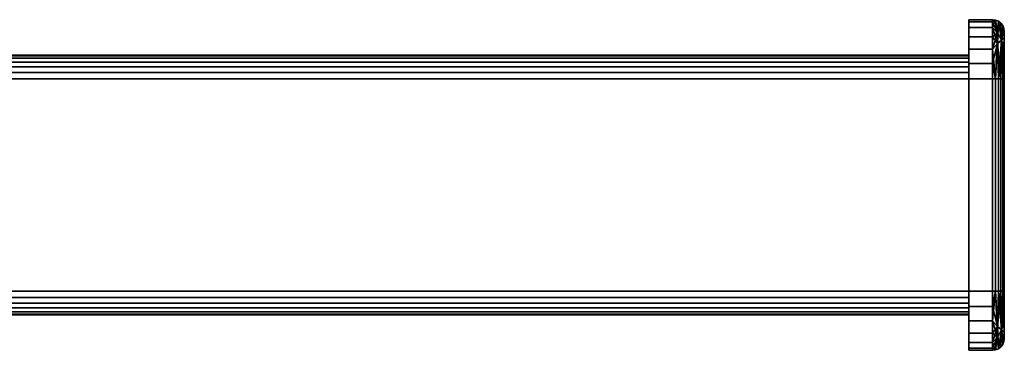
# Model space of a CAD drawing. Header units: millimetres. Extents: x -18 to 149, y -84 to 0.
# Tile 4 of 4: x 65 to 149, y -84 to -56. Entities that reach past the tile are written whole.
import ezdxf

# ---------------------------------------------------------------- set-up
doc = ezdxf.new("R2010")
doc.units = ezdxf.units.MM
doc.layers.add('P-SANR-FIXT', color=6, linetype='Continuous', lineweight=30)

# ---------------------------------------------------------------- blocks, each defined once
blk = doc.blocks.new('FamilyGeomCombination_5310-_3D_')
at = {"layer": 'P-SANR-FIXT'}
mesh = blk.add_polyface(dxfattribs=at)
corners = [(146, -59, 591), (146, -59.068, 590.482), (146, -59.268, 590), (146, -59.586, 589.586), (146, -60, 589.268), (146, -60.482, 589.068), (146, -61, 589), (18, -61, 589), (18, -60.482, 589.068), (18, -60, 589.268), (18, -59.586, 589.586), (18, -59.268, 590), (18, -59.068, 590.482), (18, -59, 591)]
mesh.append_faces([[corners[k] for k in face] for face in [(1, 12, 13, 0)]], dxfattribs={"vtx0": -1})
mesh.append_faces([[corners[k] for k in face] for face in [(5, 8, 9, 4), (4, 9, 10, 3), (2, 11, 12, 1), (11, 2, 3, 10)]], dxfattribs={"vtx0": -1, "vtx2": -1})
mesh.append_faces([[corners[k] for k in face] for face in [(6, 7, 8, 5)]], dxfattribs={"vtx2": -1})
mesh = blk.add_polyface(dxfattribs=at)
corners = [(146, -59, 591), (18, -59, 591), (18, -59, 596), (146, -59, 596)]
mesh.append_faces([[corners[k] for k in face] for face in [(0, 1, 2, 3)]])
mesh = blk.add_polyface(dxfattribs=at)
corners = [(146, -61, 598), (146, -60.482, 597.932), (146, -60, 597.732), (146, -59.586, 597.414), (146, -59.268, 597), (146, -59.068, 596.518), (146, -59, 596), (18, -59, 596), (18, -59.068, 596.518), (18, -59.268, 597), (18, -59.586, 597.414), (18, -60, 597.732), (18, -60.482, 597.932), (18, -61, 598)]
mesh.append_faces([[corners[k] for k in face] for face in [(8, 5, 6, 7), (1, 12, 13, 0)]], dxfattribs={"vtx0": -1})
mesh.append_faces([[corners[k] for k in face] for face in [(4, 9, 10, 3), (2, 11, 12, 1), (11, 2, 3, 10)]], dxfattribs={"vtx0": -1, "vtx2": -1})
mesh.append_faces([[corners[k] for k in face] for face in [(4, 5, 8, 9)]], dxfattribs={"vtx1": -1, "vtx3": -1})
mesh = blk.add_polyface(dxfattribs=at)
corners = [(146, -81, 591), (146, -80.932, 590.482), (146, -80.732, 590), (146, -80.414, 589.586), (146, -80, 589.268), (146, -79.518, 589.068), (146, -79, 589), (146, -61, 589), (146, -60.482, 589.068), (146, -60, 589.268), (146, -59.586, 589.586), (146, -59.268, 590), (146, -59.068, 590.482), (146, -59, 591), (146, -59, 596), (146, -59.068, 596.518), (146, -59.268, 597), (146, -59.586, 597.414), (146, -60, 597.732), (146, -60.482, 597.932), (146, -61, 598), (146, -79, 598), (146, -79.518, 597.932), (146, -80, 597.732), (146, -80.414, 597.414), (146, -80.732, 597), (146, -80.932, 596.518), (146, -81, 596)]
mesh.append_faces([[corners[k] for k in face] for face in [(20, 17, 18, 19)]], dxfattribs={"vtx0": -1})
mesh.append_faces([[corners[k] for k in face] for face in [(0, 3, 6, 21), (14, 17, 20, 7)]], dxfattribs={"vtx0": -1, "vtx1": -1, "vtx2": -1, "vtx3": -1})
mesh.append_faces([[corners[k] for k in face] for face in [(21, 6, 7, 20)]], dxfattribs={"vtx0": -1, "vtx2": -1})
mesh.append_faces([[corners[k] for k in face] for face in [(7, 12, 13, 14), (21, 26, 27, 0)]], dxfattribs={"vtx0": -1, "vtx3": -1})
mesh.append_faces([[corners[k] for k in face] for face in [(10, 11, 12, 9), (4, 5, 6, 3), (1, 2, 3, 0), (24, 25, 26, 23)]], dxfattribs={"vtx2": -1})
mesh.append_faces([[corners[k] for k in face] for face in [(7, 8, 9, 12), (21, 22, 23, 26)]], dxfattribs={"vtx2": -1, "vtx3": -1})
mesh.append_faces([[corners[k] for k in face] for face in [(14, 15, 16, 17)]], dxfattribs={"vtx3": -1})
mesh = blk.add_polyface(dxfattribs=at)
corners = [(146, -79, 589), (18, -79, 589), (18, -61, 589), (146, -61, 589)]
mesh.append_faces([[corners[k] for k in face] for face in [(0, 1, 2, 3)]])
mesh = blk.add_polyface(dxfattribs=at)
corners = [(146, -61, 598), (18, -61, 598), (18, -79, 598), (146, -79, 598)]
mesh.append_faces([[corners[k] for k in face] for face in [(0, 1, 2, 3)]])
mesh = blk.add_polyface(dxfattribs=at)
corners = [(146, -79, 589), (146, -79.518, 589.068), (146, -80, 589.268), (146, -80.414, 589.586), (146, -80.732, 590), (146, -80.932, 590.482), (146, -81, 591), (18, -81, 591), (18, -80.932, 590.482), (18, -80.732, 590), (18, -80.414, 589.586), (18, -80, 589.268), (18, -79.518, 589.068), (18, -79, 589)]
mesh.append_faces([[corners[k] for k in face] for face in [(1, 12, 13, 0)]], dxfattribs={"vtx0": -1})
mesh.append_faces([[corners[k] for k in face] for face in [(5, 8, 9, 4), (4, 9, 10, 3), (2, 11, 12, 1), (11, 2, 3, 10)]], dxfattribs={"vtx0": -1, "vtx2": -1})
mesh.append_faces([[corners[k] for k in face] for face in [(6, 7, 8, 5)]], dxfattribs={"vtx2": -1})
mesh = blk.add_polyface(dxfattribs=at)
corners = [(146, -81, 596), (146, -80.932, 596.518), (146, -80.732, 597), (146, -80.414, 597.414), (146, -80, 597.732), (146, -79.518, 597.932), (146, -79, 598), (18, -79, 598), (18, -79.518, 597.932), (18, -80, 597.732), (18, -80.414, 597.414), (18, -80.732, 597), (18, -80.932, 596.518), (18, -81, 596)]
mesh.append_faces([[corners[k] for k in face] for face in [(1, 12, 13, 0)]], dxfattribs={"vtx0": -1})
mesh.append_faces([[corners[k] for k in face] for face in [(5, 8, 9, 4), (4, 9, 10, 3), (2, 11, 12, 1), (11, 2, 3, 10)]], dxfattribs={"vtx0": -1, "vtx2": -1})
mesh.append_faces([[corners[k] for k in face] for face in [(6, 7, 8, 5)]], dxfattribs={"vtx2": -1})
mesh = blk.add_polyface(dxfattribs=at)
corners = [(146, -81, 596), (18, -81, 596), (18, -81, 591), (146, -81, 591)]
mesh.append_faces([[corners[k] for k in face] for face in [(0, 1, 2, 3)]])
blk = doc.blocks.new('FamilyGeomCombination_12256-_3D_')
at = {"layer": 'P-SANR-FIXT'}
mesh = blk.add_polyface(dxfattribs=at)
corners = [(146, -61, 601), (146, -59.706, 600.83), (146, -58.5, 600.33), (146, -57.464, 599.536), (146, -56.67, 598.5), (146, -56.17, 597.294), (146, -56, 596), (146, -56, 591), (146, -56.17, 589.706), (146, -56.67, 588.5), (146, -57.464, 587.464), (146, -58.5, 586.67), (146, -59.706, 586.17), (146, -61, 586), (146, -79, 586), (146, -80.294, 586.17), (146, -81.5, 586.67), (146, -82.536, 587.464), (146, -83.33, 588.5), (146, -83.83, 589.706), (146, -84, 591), (146, -84, 596), (146, -83.83, 597.294), (146, -83.33, 598.5), (146, -82.536, 599.536), (146, -81.5, 600.33), (146, -80.294, 600.83), (146, -79, 601)]
mesh.append_faces([[corners[k] for k in face] for face in [(3, 0, 1, 2), (6, 3, 4, 5), (11, 8, 9, 10)]], dxfattribs={"vtx0": -1})
mesh.append_faces([[corners[k] for k in face] for face in [(17, 20, 14)]], dxfattribs={"vtx0": -1, "vtx1": -1, "vtx2": -1})
mesh.append_faces([[corners[k] for k in face] for face in [(0, 3, 6, 13)]], dxfattribs={"vtx0": -1, "vtx1": -1, "vtx2": -1, "vtx3": -1})
mesh.append_faces([[corners[k] for k in face] for face in [(25, 21, 22), (14, 27, 0, 13), (11, 7, 8), (13, 6, 7)]], dxfattribs={"vtx0": -1, "vtx2": -1})
mesh.append_faces([[corners[k] for k in face] for face in [(20, 21, 27, 14)]], dxfattribs={"vtx1": -1, "vtx2": -1, "vtx3": -1})
mesh.append_faces([[corners[k] for k in face] for face in [(15, 16, 17, 14)]], dxfattribs={"vtx2": -1})
mesh.append_faces([[corners[k] for k in face] for face in [(25, 26, 27, 21), (11, 12, 13, 7)]], dxfattribs={"vtx2": -1, "vtx3": -1})
mesh.append_faces([[corners[k] for k in face] for face in [(22, 23, 24, 25), (17, 18, 19, 20)]], dxfattribs={"vtx3": -1})
mesh = blk.add_polyface(dxfattribs=at)
corners = [(146, -61, 586), (146, -59.706, 586.17), (146, -58.5, 586.67), (146, -57.464, 587.464), (146, -56.67, 588.5), (146, -56.17, 589.706), (146, -56, 591), (148, -56, 591), (148, -56.17, 589.706), (148, -56.67, 588.5), (148, -57.464, 587.464), (148, -58.5, 586.67), (148, -59.706, 586.17), (148, -61, 586)]
mesh.append_faces([[corners[k] for k in face] for face in [(0, 1, 12, 13), (7, 8, 5, 6)]], dxfattribs={"vtx1": -1})
mesh.append_faces([[corners[k] for k in face] for face in [(1, 2, 11, 12), (10, 11, 2, 3), (3, 4, 9, 10), (4, 5, 8, 9)]], dxfattribs={"vtx1": -1, "vtx3": -1})
mesh = blk.add_polyface(dxfattribs=at)
corners = [(146, -56, 596), (148, -56, 596), (148, -56, 591), (146, -56, 591)]
mesh.append_faces([[corners[k] for k in face] for face in [(0, 1, 2, 3)]])
mesh = blk.add_polyface(dxfattribs=at)
corners = [(146, -56, 596), (146, -56.17, 597.294), (146, -56.67, 598.5), (146, -57.464, 599.536), (146, -58.5, 600.33), (146, -59.706, 600.83), (146, -61, 601), (148, -61, 601), (148, -59.706, 600.83), (148, -58.5, 600.33), (148, -57.464, 599.536), (148, -56.67, 598.5), (148, -56.17, 597.294), (148, -56, 596)]
mesh.append_faces([[corners[k] for k in face] for face in [(0, 1, 12, 13), (7, 8, 5, 6)]], dxfattribs={"vtx1": -1})
mesh.append_faces([[corners[k] for k in face] for face in [(1, 2, 11, 12), (10, 11, 2, 3), (3, 4, 9, 10), (4, 5, 8, 9)]], dxfattribs={"vtx1": -1, "vtx3": -1})
mesh = blk.add_polyface(dxfattribs=at)
corners = [(149, -61, 587), (148.966, -61, 586.741), (148.866, -61, 586.5), (148.707, -61, 586.293), (148.5, -61, 586.134), (148.259, -61, 586.034), (148, -61, 586), (148, -59.706, 586.17), (148, -58.5, 586.67), (148, -57.464, 587.464), (148, -56.67, 588.5), (148, -56.17, 589.706), (148, -56, 591), (148.259, -56.034, 591), (148.5, -56.134, 591), (148.707, -56.293, 591), (148.866, -56.5, 591), (148.966, -56.741, 591), (149, -57, 591), (149, -57.136, 589.965), (149, -57.536, 589), (149, -58.172, 588.172), (149, -59, 587.536), (149, -59.965, 587.136), (148.768, -57.719, 587.719), (148.424, -57.099, 588.025)]
mesh.append_faces([[corners[k] for k in face] for face in [(3, 24, 2), (9, 25, 8), (22, 24, 21), (17, 24, 16), (16, 24, 15), (11, 25, 10), (14, 25, 13), (10, 25, 9)]], dxfattribs={"vtx0": -1, "vtx1": -1})
mesh.append_faces([[corners[k] for k in face] for face in [(22, 1, 24), (15, 24, 25), (25, 24, 4), (8, 25, 5), (17, 20, 24), (11, 13, 25)]], dxfattribs={"vtx0": -1, "vtx1": -1, "vtx2": -1})
mesh.append_faces([[corners[k] for k in face] for face in [(1, 22, 23), (24, 3, 4), (25, 4, 5), (5, 7, 8), (24, 1, 2)]], dxfattribs={"vtx0": -1, "vtx2": -1})
mesh.append_faces([[corners[k] for k in face] for face in [(0, 1, 23), (18, 19, 17)]], dxfattribs={"vtx1": -1})
mesh.append_faces([[corners[k] for k in face] for face in [(19, 20, 17), (14, 15, 25), (20, 21, 24)]], dxfattribs={"vtx1": -1, "vtx2": -1})
mesh.append_faces([[corners[k] for k in face] for face in [(5, 6, 7), (11, 12, 13)]], dxfattribs={"vtx2": -1})
mesh = blk.add_polyface(dxfattribs=at)
corners = [(149, -57, 591), (148.966, -56.741, 591), (148.866, -56.5, 591), (148.707, -56.293, 591), (148.5, -56.134, 591), (148.259, -56.034, 591), (148, -56, 591), (148, -56, 596), (148.259, -56.034, 596), (148.5, -56.134, 596), (148.707, -56.293, 596), (148.866, -56.5, 596), (148.966, -56.741, 596), (149, -57, 596)]
mesh.append_faces([[corners[k] for k in face] for face in [(0, 1, 12, 13), (7, 8, 5, 6)]], dxfattribs={"vtx1": -1})
mesh.append_faces([[corners[k] for k in face] for face in [(1, 2, 11, 12), (10, 11, 2, 3), (3, 4, 9, 10), (4, 5, 8, 9)]], dxfattribs={"vtx1": -1, "vtx3": -1})
mesh = blk.add_polyface(dxfattribs=at)
corners = [(149, -57, 596), (148.966, -56.741, 596), (148.866, -56.5, 596), (148.707, -56.293, 596), (148.5, -56.134, 596), (148.259, -56.034, 596), (148, -56, 596), (148, -56.17, 597.294), (148, -56.67, 598.5), (148, -57.464, 599.536), (148, -58.5, 600.33), (148, -59.706, 600.83), (148, -61, 601), (148.259, -61, 600.966), (148.5, -61, 600.866), (148.707, -61, 600.707), (148.866, -61, 600.5), (148.966, -61, 600.259), (149, -61, 600), (149, -59.965, 599.864), (149, -59, 599.464), (149, -58.172, 598.828), (149, -57.536, 598), (149, -57.136, 597.035), (148.768, -57.719, 599.281), (148.424, -58.025, 599.901)]
mesh.append_faces([[corners[k] for k in face] for face in [(3, 24, 2), (9, 25, 8), (22, 24, 21), (17, 24, 16), (16, 24, 15), (11, 25, 10), (14, 25, 13), (10, 25, 9)]], dxfattribs={"vtx0": -1, "vtx1": -1})
mesh.append_faces([[corners[k] for k in face] for face in [(22, 1, 24), (15, 24, 25), (25, 24, 4), (8, 25, 5), (17, 20, 24), (11, 13, 25)]], dxfattribs={"vtx0": -1, "vtx1": -1, "vtx2": -1})
mesh.append_faces([[corners[k] for k in face] for face in [(1, 22, 23), (24, 3, 4), (25, 4, 5), (5, 7, 8), (24, 1, 2)]], dxfattribs={"vtx0": -1, "vtx2": -1})
mesh.append_faces([[corners[k] for k in face] for face in [(0, 1, 23), (18, 19, 17)]], dxfattribs={"vtx1": -1})
mesh.append_faces([[corners[k] for k in face] for face in [(19, 20, 17), (14, 15, 25), (20, 21, 24)]], dxfattribs={"vtx1": -1, "vtx2": -1})
mesh.append_faces([[corners[k] for k in face] for face in [(5, 6, 7), (11, 12, 13)]], dxfattribs={"vtx2": -1})
mesh = blk.add_polyface(dxfattribs=at)
corners = [(149, -79, 600), (149, -80.035, 599.864), (149, -81, 599.464), (149, -81.828, 598.828), (149, -82.464, 598), (149, -82.864, 597.035), (149, -83, 596), (149, -83, 591), (149, -82.864, 589.965), (149, -82.464, 589), (149, -81.828, 588.172), (149, -81, 587.536), (149, -80.035, 587.136), (149, -79, 587), (149, -61, 587), (149, -59.965, 587.136), (149, -59, 587.536), (149, -58.172, 588.172), (149, -57.536, 589), (149, -57.136, 589.965), (149, -57, 591), (149, -57, 596), (149, -57.136, 597.035), (149, -57.536, 598), (149, -58.172, 598.828), (149, -59, 599.464), (149, -59.965, 599.864), (149, -61, 600)]
mesh.append_faces([[corners[k] for k in face] for face in [(6, 3, 4, 5)]], dxfattribs={"vtx0": -1})
mesh.append_faces([[corners[k] for k in face] for face in [(21, 27, 14, 20)]], dxfattribs={"vtx0": -1, "vtx1": -1, "vtx2": -1})
mesh.append_faces([[corners[k] for k in face] for face in [(0, 3, 6, 13)]], dxfattribs={"vtx0": -1, "vtx1": -1, "vtx2": -1, "vtx3": -1})
mesh.append_faces([[corners[k] for k in face] for face in [(27, 23, 24), (7, 12, 13, 6)]], dxfattribs={"vtx0": -1, "vtx2": -1})
mesh.append_faces([[corners[k] for k in face] for face in [(16, 18, 19, 20)]], dxfattribs={"vtx0": -1, "vtx3": -1})
mesh.append_faces([[corners[k] for k in face] for face in [(26, 27, 24, 25), (17, 18, 16)]], dxfattribs={"vtx1": -1})
mesh.append_faces([[corners[k] for k in face] for face in [(8, 9, 12, 7)]], dxfattribs={"vtx1": -1, "vtx2": -1})
mesh.append_faces([[corners[k] for k in face] for face in [(13, 14, 27, 0)]], dxfattribs={"vtx1": -1, "vtx3": -1})
mesh.append_faces([[corners[k] for k in face] for face in [(10, 11, 12, 9)]], dxfattribs={"vtx2": -1})
mesh.append_faces([[corners[k] for k in face] for face in [(21, 22, 23, 27), (14, 15, 16, 20)]], dxfattribs={"vtx2": -1, "vtx3": -1})
mesh.append_faces([[corners[k] for k in face] for face in [(0, 1, 2, 3)]], dxfattribs={"vtx3": -1})
mesh = blk.add_polyface(dxfattribs=at)
corners = [(146, -79, 601), (148, -79, 601), (148, -61, 601), (146, -61, 601)]
mesh.append_faces([[corners[k] for k in face] for face in [(0, 1, 2, 3)]])
mesh = blk.add_polyface(dxfattribs=at)
corners = [(146, -61, 586), (148, -61, 586), (148, -79, 586), (146, -79, 586)]
mesh.append_faces([[corners[k] for k in face] for face in [(0, 1, 2, 3)]])
mesh = blk.add_polyface(dxfattribs=at)
corners = [(149, -79, 587), (148.966, -79, 586.741), (148.866, -79, 586.5), (148.707, -79, 586.293), (148.5, -79, 586.134), (148.259, -79, 586.034), (148, -79, 586), (148, -61, 586), (148.259, -61, 586.034), (148.5, -61, 586.134), (148.707, -61, 586.293), (148.866, -61, 586.5), (148.966, -61, 586.741), (149, -61, 587)]
mesh.append_faces([[corners[k] for k in face] for face in [(0, 1, 12, 13), (7, 8, 5, 6)]], dxfattribs={"vtx1": -1})
mesh.append_faces([[corners[k] for k in face] for face in [(1, 2, 11, 12), (10, 11, 2, 3), (3, 4, 9, 10), (4, 5, 8, 9)]], dxfattribs={"vtx1": -1, "vtx3": -1})
mesh = blk.add_polyface(dxfattribs=at)
corners = [(148, -79, 601), (148.259, -79, 600.966), (148.5, -79, 600.866), (148.707, -79, 600.707), (148.866, -79, 600.5), (148.966, -79, 600.259), (149, -79, 600), (149, -61, 600), (148.966, -61, 600.259), (148.866, -61, 600.5), (148.707, -61, 600.707), (148.5, -61, 600.866), (148.259, -61, 600.966), (148, -61, 601)]
mesh.append_faces([[corners[k] for k in face] for face in [(7, 8, 5, 6), (0, 1, 12, 13)]], dxfattribs={"vtx1": -1})
mesh.append_faces([[corners[k] for k in face] for face in [(8, 9, 4, 5), (3, 4, 9, 10), (10, 11, 2, 3), (11, 12, 1, 2)]], dxfattribs={"vtx1": -1, "vtx3": -1})
mesh = blk.add_polyface(dxfattribs=at)
corners = [(146, -79, 601), (146, -80.294, 600.83), (146, -81.5, 600.33), (146, -82.536, 599.536), (146, -83.33, 598.5), (146, -83.83, 597.294), (146, -84, 596), (148, -84, 596), (148, -83.83, 597.294), (148, -83.33, 598.5), (148, -82.536, 599.536), (148, -81.5, 600.33), (148, -80.294, 600.83), (148, -79, 601)]
mesh.append_faces([[corners[k] for k in face] for face in [(0, 1, 12, 13), (7, 8, 5, 6)]], dxfattribs={"vtx1": -1})
mesh.append_faces([[corners[k] for k in face] for face in [(1, 2, 11, 12), (10, 11, 2, 3), (3, 4, 9, 10), (4, 5, 8, 9)]], dxfattribs={"vtx1": -1, "vtx3": -1})
mesh = blk.add_polyface(dxfattribs=at)
corners = [(146, -84, 591), (146, -83.83, 589.706), (146, -83.33, 588.5), (146, -82.536, 587.464), (146, -81.5, 586.67), (146, -80.294, 586.17), (146, -79, 586), (148, -79, 586), (148, -80.294, 586.17), (148, -81.5, 586.67), (148, -82.536, 587.464), (148, -83.33, 588.5), (148, -83.83, 589.706), (148, -84, 591)]
mesh.append_faces([[corners[k] for k in face] for face in [(0, 1, 12, 13), (7, 8, 5, 6)]], dxfattribs={"vtx1": -1})
mesh.append_faces([[corners[k] for k in face] for face in [(1, 2, 11, 12), (10, 11, 2, 3), (3, 4, 9, 10), (4, 5, 8, 9)]], dxfattribs={"vtx1": -1, "vtx3": -1})
mesh = blk.add_polyface(dxfattribs=at)
corners = [(148, -84, 596), (148.259, -83.966, 596), (148.5, -83.866, 596), (148.707, -83.707, 596), (148.866, -83.5, 596), (148.966, -83.259, 596), (149, -83, 596), (149, -82.864, 597.035), (149, -82.464, 598), (149, -81.828, 598.828), (149, -81, 599.464), (149, -80.035, 599.864), (149, -79, 600), (148.966, -79, 600.259), (148.866, -79, 600.5), (148.707, -79, 600.707), (148.5, -79, 600.866), (148.259, -79, 600.966), (148, -79, 601), (148, -80.294, 600.83), (148, -81.5, 600.33), (148, -82.536, 599.536), (148, -83.33, 598.5), (148, -83.83, 597.294), (148.768, -82.281, 599.281), (148.424, -82.901, 598.975)]
mesh.append_faces([[corners[k] for k in face] for face in [(15, 24, 14), (21, 25, 20), (10, 24, 9), (5, 24, 4), (4, 24, 3), (23, 25, 22), (2, 25, 1), (22, 25, 21)]], dxfattribs={"vtx0": -1, "vtx1": -1})
mesh.append_faces([[corners[k] for k in face] for face in [(10, 13, 24), (3, 24, 25), (25, 24, 16), (20, 25, 17), (5, 8, 24), (23, 1, 25)]], dxfattribs={"vtx0": -1, "vtx1": -1, "vtx2": -1})
mesh.append_faces([[corners[k] for k in face] for face in [(13, 10, 11), (24, 15, 16), (25, 16, 17), (17, 19, 20), (24, 13, 14)]], dxfattribs={"vtx0": -1, "vtx2": -1})
mesh.append_faces([[corners[k] for k in face] for face in [(12, 13, 11), (6, 7, 5)]], dxfattribs={"vtx1": -1})
mesh.append_faces([[corners[k] for k in face] for face in [(7, 8, 5), (2, 3, 25), (8, 9, 24)]], dxfattribs={"vtx1": -1, "vtx2": -1})
mesh.append_faces([[corners[k] for k in face] for face in [(17, 18, 19), (23, 0, 1)]], dxfattribs={"vtx2": -1})
mesh = blk.add_polyface(dxfattribs=at)
corners = [(149, -83, 591), (148.966, -83.259, 591), (148.866, -83.5, 591), (148.707, -83.707, 591), (148.5, -83.866, 591), (148.259, -83.966, 591), (148, -84, 591), (148, -83.83, 589.706), (148, -83.33, 588.5), (148, -82.536, 587.464), (148, -81.5, 586.67), (148, -80.294, 586.17), (148, -79, 586), (148.259, -79, 586.034), (148.5, -79, 586.134), (148.707, -79, 586.293), (148.866, -79, 586.5), (148.966, -79, 586.741), (149, -79, 587), (149, -80.035, 587.136), (149, -81, 587.536), (149, -81.828, 588.172), (149, -82.464, 589), (149, -82.864, 589.965), (148.768, -82.281, 587.719), (148.424, -81.975, 587.099)]
mesh.append_faces([[corners[k] for k in face] for face in [(3, 24, 2), (9, 25, 8), (22, 24, 21), (17, 24, 16), (16, 24, 15), (11, 25, 10), (14, 25, 13), (10, 25, 9)]], dxfattribs={"vtx0": -1, "vtx1": -1})
mesh.append_faces([[corners[k] for k in face] for face in [(22, 1, 24), (15, 24, 25), (25, 24, 4), (8, 25, 5), (17, 20, 24), (11, 13, 25)]], dxfattribs={"vtx0": -1, "vtx1": -1, "vtx2": -1})
mesh.append_faces([[corners[k] for k in face] for face in [(1, 22, 23), (24, 3, 4), (25, 4, 5), (5, 7, 8), (24, 1, 2)]], dxfattribs={"vtx0": -1, "vtx2": -1})
mesh.append_faces([[corners[k] for k in face] for face in [(0, 1, 23), (18, 19, 17)]], dxfattribs={"vtx1": -1})
mesh.append_faces([[corners[k] for k in face] for face in [(19, 20, 17), (14, 15, 25), (20, 21, 24)]], dxfattribs={"vtx1": -1, "vtx2": -1})
mesh.append_faces([[corners[k] for k in face] for face in [(5, 6, 7), (11, 12, 13)]], dxfattribs={"vtx2": -1})
mesh = blk.add_polyface(dxfattribs=at)
corners = [(149, -83, 596), (148.966, -83.259, 596), (148.866, -83.5, 596), (148.707, -83.707, 596), (148.5, -83.866, 596), (148.259, -83.966, 596), (148, -84, 596), (148, -84, 591), (148.259, -83.966, 591), (148.5, -83.866, 591), (148.707, -83.707, 591), (148.866, -83.5, 591), (148.966, -83.259, 591), (149, -83, 591)]
mesh.append_faces([[corners[k] for k in face] for face in [(0, 1, 12, 13), (7, 8, 5, 6)]], dxfattribs={"vtx1": -1})
mesh.append_faces([[corners[k] for k in face] for face in [(1, 2, 11, 12), (10, 11, 2, 3), (3, 4, 9, 10), (4, 5, 8, 9)]], dxfattribs={"vtx1": -1, "vtx3": -1})
mesh = blk.add_polyface(dxfattribs=at)
corners = [(146, -84, 591), (148, -84, 591), (148, -84, 596), (146, -84, 596)]
mesh.append_faces([[corners[k] for k in face] for face in [(0, 1, 2, 3)]])

msp = doc.modelspace()

# ---------------------------------------------------------------- block references
at = {"color": 9, "lineweight": 30}
msp.add_blockref('FamilyGeomCombination_5310-_3D_', (0, 0), dxfattribs=at)
at = {"layer": 'P-SANR-FIXT'}
msp.add_blockref('FamilyGeomCombination_12256-_3D_', (0, 0), dxfattribs=at)

doc.saveas('drawing.dxf')
